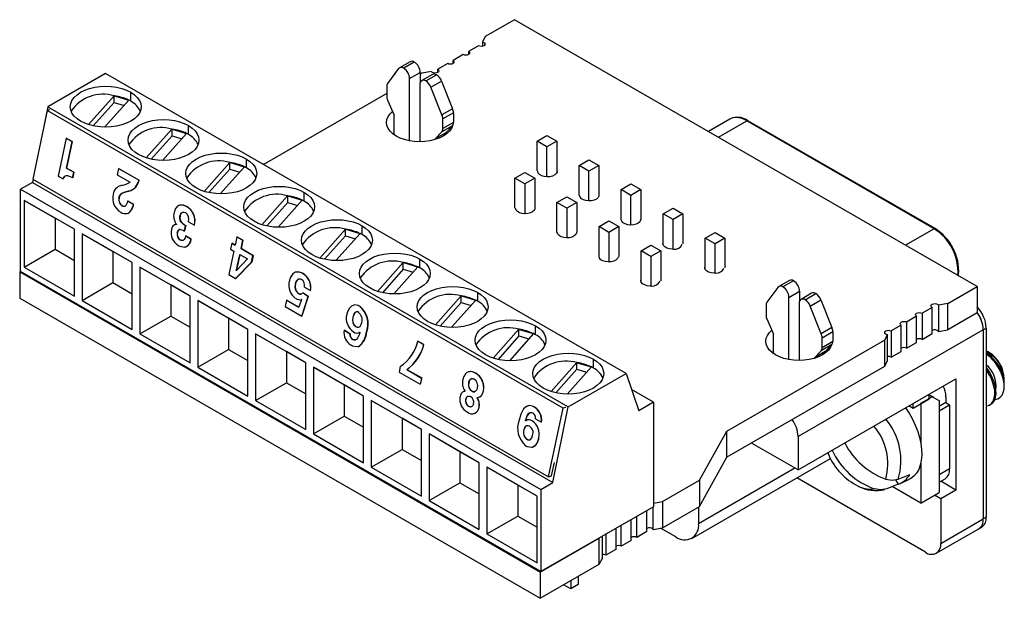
# Model space of a CAD drawing. Header units: millimetres. Extents: x 0 to 279, y 0 to 216.
# Tile 7 of 11: x 163 to 209, y 145 to 172. Entities that reach past the tile are written whole.
import ezdxf

# ---------------------------------------------------------------- set-up
doc = ezdxf.new("R2010")
doc.units = ezdxf.units.MM

msp = doc.modelspace()

# ---------------------------------------------------------------- linework, layer by layer
for p, q in [((186.025, 171.583), (184.656, 170.793)), ((207.577, 159.141), (186.025, 171.583)), ((184.656, 170.793), (184.521, 170.538)), ((184.343, 170.367), (183.876, 170.098)), ((184.521, 170.538), (184.521, 170.342)), ((183.625, 169.953), (183.158, 169.683)), ((183.876, 170.098), (183.876, 169.953)), ((180.618, 169.301), (180.105, 168.609)), ((181.156, 169.625), (180.661, 169.339)), ((181.35, 169.609), (180.855, 169.323)), ((182.906, 169.538), (182.44, 169.268)), ((182.44, 169.123), (182.44, 169.268)), ((183.158, 169.538), (183.158, 169.683)), ((166.972, 169.079), (164.278, 167.524)), ((191.219, 155.082), (166.972, 169.079)), ((181.132, 168.836), (181.627, 169.122)), ((181.132, 165.936), (181.132, 168.836)), ((181.627, 169.122), (181.627, 168.653)), ((181.703, 169.088), (181.627, 169.044)), ((182.191, 169.028), (181.696, 168.742)), ((182.144, 169.166), (181.703, 169.088)), ((181.89, 168.725), (182.385, 169.011)), ((180.064, 168.464), (180.064, 168.016)), ((181.613, 168.559), (181.613, 165.894)), ((182.127, 168.43), (182.622, 168.716)), ((182.64, 167.145), (182.127, 168.43)), ((182.622, 168.716), (183.135, 167.431)), ((166.171, 166.691), (167.368, 168.035)), ((167.379, 168.033), (167.369, 168.036)), ((167.369, 167.725), (167.369, 168.036)), ((167.379, 168.033), (168.037, 167.838)), ((168.14, 167.783), (168.14, 168.198)), ((180.064, 168.142), (174.355, 164.846)), ((164.278, 167.524), (164.094, 166.622)), ((164.278, 167.524), (188.525, 153.527)), ((167.369, 167.725), (166.395, 166.631)), ((168.045, 167.834), (166.922, 166.571)), ((167.369, 167.725), (167.827, 167.589)), ((168.047, 167.835), (168.037, 167.838)), ((180.115, 167.799), (180.418, 167.126)), ((183.135, 167.431), (182.64, 167.145)), ((164.247, 167.349), (163.574, 164.148)), ((164.367, 167.381), (164.247, 167.349)), ((188.281, 153.475), (164.247, 167.349)), ((180.418, 166.211), (180.418, 167.126)), ((183.176, 167.24), (182.681, 166.954)), ((183.176, 167.24), (183.176, 166.791)), ((170.834, 166.228), (170.834, 166.643)), ((183.124, 166.633), (182.629, 166.348)), ((182.681, 166.506), (182.681, 166.954)), ((183.176, 166.791), (182.681, 166.506)), ((183.124, 166.633), (182.822, 166.309)), ((196.044, 166.947), (195.049, 166.373)), ((195.518, 166.103), (196.844, 166.868)), ((205.563, 161.835), (196.844, 166.868)), ((205.613, 161.84), (196.894, 166.873)), ((165.134, 166.056), (164.763, 164.287)), ((165.134, 166.056), (165.141, 166.057)), ((165.408, 165.898), (165.134, 166.056)), ((165.141, 166.057), (165.415, 165.899)), ((168.865, 165.135), (170.062, 166.479)), ((170.063, 166.17), (169.089, 165.076)), ((170.739, 166.278), (169.616, 165.016)), ((170.073, 166.478), (170.063, 166.481)), ((170.063, 166.17), (170.063, 166.481)), ((170.063, 166.17), (170.522, 166.033)), ((170.073, 166.478), (170.731, 166.282)), ((170.741, 166.28), (170.731, 166.282)), ((182.327, 166.024), (182.629, 166.348)), ((182.822, 166.309), (182.327, 166.024)), ((182.822, 166.237), (182.822, 166.309)), ((187.068, 165.92), (187.528, 166.185)), ((187.528, 166.185), (187.987, 165.92)), ((165.148, 164.66), (165.408, 165.898)), ((165.415, 165.899), (165.155, 164.662)), ((165.408, 165.898), (165.415, 165.899)), ((182.327, 166.024), (182.327, 165.998)), ((187.068, 164.532), (187.068, 165.92)), ((187.528, 165.654), (187.068, 165.92)), ((187.987, 165.92), (187.528, 165.654)), ((187.528, 164.254), (187.528, 165.654)), ((187.987, 165.92), (187.987, 164.447)), ((171.559, 163.58), (172.756, 164.924)), ((173.434, 164.723), (172.31, 163.461)), ((172.767, 164.923), (172.757, 164.925)), ((172.757, 164.614), (172.757, 164.925)), ((172.767, 164.923), (173.425, 164.727)), ((173.435, 164.724), (173.425, 164.727)), ((173.528, 164.673), (173.528, 165.087)), ((174.355, 164.846), (174.317, 164.839)), ((189.027, 164.789), (189.487, 165.054)), ((189.027, 163.401), (189.027, 164.789)), ((189.487, 164.524), (189.027, 164.789)), ((189.487, 165.054), (189.946, 164.789)), ((189.946, 164.789), (189.487, 164.524)), ((189.946, 164.789), (189.946, 163.379)), ((164.763, 164.287), (164.987, 164.157)), ((165.155, 164.662), (165.148, 164.66)), ((165.484, 164.466), (165.148, 164.66)), ((165.155, 164.662), (165.49, 164.468)), ((165.392, 164.24), (165.431, 164.217)), ((165.431, 164.217), (165.484, 164.466)), ((165.431, 164.217), (165.438, 164.219)), ((165.49, 164.468), (165.438, 164.219)), ((165.484, 164.466), (165.49, 164.468)), ((167.568, 164.649), (167.506, 164.352)), ((167.506, 164.352), (168.108, 164.004)), ((167.568, 164.649), (167.575, 164.65)), ((168.521, 164.099), (167.568, 164.649)), ((167.575, 164.65), (168.528, 164.101)), ((172.757, 164.614), (171.783, 163.521)), ((172.757, 164.614), (173.216, 164.478)), ((186.039, 164.195), (186.499, 164.46)), ((186.499, 164.46), (186.959, 164.195)), ((189.487, 163.131), (189.487, 164.524)), ((163.557, 163.997), (163.003, 163.677)), ((163.587, 164.141), (163.557, 163.997)), ((163.557, 163.997), (187.804, 149.999)), ((163.574, 164.148), (187.609, 150.274)), ((164.987, 164.157), (164.994, 164.159)), ((167.693, 163.847), (167.686, 163.845)), ((168.521, 164.099), (168.528, 164.101)), ((186.499, 163.93), (186.039, 164.195)), ((186.039, 162.807), (186.039, 164.195)), ((186.959, 164.195), (186.499, 163.93)), ((186.499, 163.93), (186.499, 162.533)), ((186.959, 164.195), (186.959, 162.745)), ((190.986, 163.658), (191.445, 163.924)), ((191.445, 163.924), (191.905, 163.658)), ((163.003, 159.848), (163.003, 163.677)), ((163.003, 163.677), (187.25, 149.68)), ((168.048, 163.595), (168.055, 163.597)), ((174.253, 162.025), (175.45, 163.369)), ((175.461, 163.367), (175.451, 163.37)), ((175.451, 163.059), (175.451, 163.37)), ((175.461, 163.367), (176.119, 163.172)), ((176.222, 163.117), (176.222, 163.532)), ((187.998, 163.064), (188.458, 163.33)), ((188.458, 163.33), (188.917, 163.064)), ((191.445, 163.393), (190.986, 163.658)), ((190.986, 162.27), (190.986, 163.658)), ((191.905, 163.658), (191.445, 163.393)), ((191.445, 162.005), (191.445, 163.393)), ((191.905, 163.658), (191.905, 162.27)), ((165.517, 161.81), (163.183, 163.158)), ((163.183, 163.158), (163.183, 160.047)), ((163.183, 163.158), (164.619, 162.329)), ((167.589, 163.274), (167.596, 163.276)), ((167.734, 162.912), (167.727, 162.911)), ((167.996, 163.129), (168.003, 163.13)), ((168.266, 162.973), (167.996, 163.129)), ((168.003, 163.13), (168.273, 162.975)), ((168.266, 162.973), (168.273, 162.975)), ((170.441, 162.934), (170.434, 162.932)), ((170.74, 162.872), (170.747, 162.873)), ((175.451, 163.059), (174.477, 161.965)), ((176.128, 163.168), (175.004, 161.906)), ((175.451, 163.059), (175.91, 162.923)), ((176.129, 163.169), (176.119, 163.172)), ((188.458, 162.799), (187.998, 163.064)), ((187.998, 161.676), (187.998, 163.064)), ((188.917, 163.064), (188.458, 162.799)), ((188.917, 163.064), (188.917, 161.676)), ((167.998, 162.55), (168.005, 162.552)), ((170.436, 162.418), (170.429, 162.416)), ((188.458, 162.799), (188.458, 161.41)), ((192.944, 162.528), (193.404, 162.793)), ((193.404, 162.262), (192.944, 162.528)), ((192.944, 161.095), (192.944, 162.528)), ((193.404, 162.793), (193.864, 162.528)), ((193.864, 162.528), (193.404, 162.262)), ((193.864, 162.528), (193.864, 161.139)), ((165.517, 161.81), (164.619, 162.329)), ((164.619, 162.329), (164.619, 160.877)), ((170.273, 162.045), (170.271, 162.04)), ((170.643, 161.73), (170.696, 161.982)), ((170.702, 161.983), (170.65, 161.732)), ((170.696, 161.982), (170.702, 161.983)), ((170.834, 162.163), (170.832, 162.161)), ((170.832, 162.161), (171.104, 162.004)), ((171.104, 162.004), (171.111, 162.006)), ((178.916, 161.562), (178.916, 161.977)), ((189.957, 161.934), (190.416, 162.199)), ((190.416, 161.668), (189.957, 161.934)), ((189.957, 160.526), (189.957, 161.934)), ((190.416, 162.199), (190.876, 161.934)), ((190.876, 161.934), (190.416, 161.668)), ((190.876, 161.934), (190.876, 160.545)), ((193.404, 160.874), (193.404, 162.262)), ((165.517, 158.699), (165.517, 161.81)), ((168.211, 160.255), (165.877, 161.603)), ((165.877, 161.603), (165.877, 158.492)), ((165.877, 161.603), (167.313, 160.774)), ((170.31, 161.651), (170.317, 161.653)), ((170.599, 161.755), (170.643, 161.73)), ((170.643, 161.73), (170.65, 161.732)), ((170.693, 161.501), (170.7, 161.502)), ((170.949, 161.353), (170.693, 161.501)), ((170.7, 161.502), (170.956, 161.355)), ((173.088, 161.464), (173.004, 161.067)), ((173.088, 161.464), (173.094, 161.466)), ((173.361, 161.306), (173.088, 161.464)), ((173.094, 161.466), (173.368, 161.308)), ((176.947, 160.47), (178.144, 161.814)), ((178.145, 161.504), (177.171, 160.41)), ((178.822, 161.612), (177.698, 160.35)), ((178.155, 161.812), (178.145, 161.815)), ((178.145, 161.504), (178.145, 161.815)), ((178.145, 161.504), (178.604, 161.368)), ((178.155, 161.812), (178.813, 161.617)), ((178.823, 161.614), (178.813, 161.617)), ((190.416, 161.668), (190.416, 160.28)), ((194.903, 161.397), (195.363, 161.662)), ((195.363, 161.662), (195.822, 161.397)), ((205.563, 161.835), (204.237, 161.069)), ((170.44, 161.32), (170.447, 161.322)), ((170.949, 161.353), (170.956, 161.355)), ((172.847, 161.157), (172.789, 160.883)), ((172.847, 161.157), (172.854, 161.159)), ((173.004, 161.067), (172.847, 161.157)), ((172.854, 161.159), (173.005, 161.072)), ((173.278, 160.909), (173.361, 161.306)), ((173.368, 161.308), (173.285, 160.91)), ((173.361, 161.306), (173.368, 161.308)), ((191.915, 160.803), (192.375, 161.068)), ((192.375, 161.068), (192.835, 160.803)), ((195.363, 161.131), (194.903, 161.397)), ((194.903, 159.941), (194.903, 161.397)), ((195.822, 161.397), (195.363, 161.131)), ((195.363, 159.743), (195.363, 161.131)), ((195.822, 161.397), (195.822, 160.009)), ((163.183, 160.047), (164.619, 160.877)), ((164.619, 160.877), (165.517, 160.359)), ((168.211, 160.255), (167.313, 160.774)), ((167.313, 160.774), (167.313, 159.322)), ((170.684, 160.982), (170.69, 160.983)), ((172.946, 160.792), (172.716, 159.696)), ((172.789, 160.883), (172.946, 160.792)), ((173.22, 160.634), (173.572, 160.431)), ((173.278, 160.909), (173.285, 160.91)), ((173.834, 160.587), (173.278, 160.909)), ((173.285, 160.91), (173.841, 160.589)), ((173.77, 160.284), (173.834, 160.587)), ((173.841, 160.589), (173.777, 160.285)), ((173.834, 160.587), (173.841, 160.589)), ((192.375, 160.538), (191.915, 160.803)), ((191.915, 159.357), (191.915, 160.803)), ((192.835, 160.803), (192.375, 160.538)), ((192.835, 160.803), (192.835, 159.415)), ((168.211, 157.144), (168.211, 160.255)), ((173.027, 159.516), (173.77, 160.284)), ((173.777, 160.285), (173.034, 159.518)), ((173.572, 160.431), (173.061, 159.885)), ((173.77, 160.284), (173.777, 160.285)), ((179.642, 158.914), (180.838, 160.258)), ((180.849, 160.257), (180.839, 160.26)), ((180.839, 159.949), (180.839, 160.26)), ((180.849, 160.257), (181.507, 160.061)), ((181.61, 160.007), (181.61, 160.422)), ((192.375, 160.538), (192.375, 159.149)), ((163.003, 159.848), (162.967, 159.827)), ((162.967, 159.827), (187.214, 145.83)), ((162.967, 159.827), (162.967, 158.603)), ((187.25, 145.851), (163.003, 159.848)), ((163.183, 160.047), (165.517, 158.699)), ((170.906, 158.7), (168.571, 160.048)), ((168.571, 160.048), (168.571, 156.937)), ((168.571, 160.048), (170.008, 159.218)), ((172.716, 159.696), (173.027, 159.516)), ((173.063, 159.89), (173.057, 159.888)), ((173.061, 159.885), (173.057, 159.888)), ((173.063, 159.89), (173.064, 159.889)), ((175.832, 159.814), (175.825, 159.812)), ((176.163, 159.741), (176.17, 159.743)), ((180.839, 159.949), (179.865, 158.855)), ((181.516, 160.057), (180.392, 158.795)), ((180.839, 159.949), (181.298, 159.812)), ((181.517, 160.059), (181.507, 160.061)), ((206.698, 159.649), (206.706, 159.696)), ((206.706, 159.699), (206.706, 159.696)), ((165.877, 158.492), (167.313, 159.322)), ((167.313, 159.322), (168.211, 158.803)), ((170.906, 158.7), (170.008, 159.218)), ((170.008, 159.218), (170.008, 157.766)), ((173.027, 159.516), (173.034, 159.518)), ((175.808, 159.26), (175.815, 159.262)), ((198.826, 159.424), (198.331, 159.138)), ((199.021, 159.408), (198.526, 159.122)), ((175.947, 158.821), (175.954, 158.822)), ((176.161, 158.841), (176.168, 158.843)), ((176.406, 158.682), (176.161, 158.841)), ((176.168, 158.843), (176.413, 158.684)), ((176.234, 159.116), (176.512, 158.955)), ((176.512, 158.955), (176.519, 158.956)), ((184.304, 158.452), (184.304, 158.866)), ((198.289, 159.1), (197.775, 158.408)), ((198.803, 158.635), (199.298, 158.921)), ((199.298, 158.921), (199.298, 158.452)), ((199.861, 158.827), (199.366, 158.541)), ((199.56, 158.524), (200.055, 158.81)), ((206.208, 158.351), (207.577, 159.141)), ((207.577, 159.141), (207.577, 157.916)), ((162.967, 158.603), (187.214, 144.605)), ((165.877, 158.492), (168.211, 157.144)), ((170.906, 155.589), (170.906, 158.7)), ((173.6, 157.145), (171.265, 158.493)), ((171.265, 158.493), (171.265, 155.382)), ((171.265, 158.493), (172.702, 157.663)), ((175.402, 158.506), (175.34, 158.209)), ((175.409, 158.508), (175.402, 158.506)), ((175.966, 158.18), (175.402, 158.506)), ((175.409, 158.508), (175.968, 158.185)), ((176.096, 158.532), (175.966, 158.18)), ((176.08, 158.528), (176.087, 158.529)), ((176.105, 157.767), (176.406, 158.682)), ((176.413, 158.684), (176.111, 157.769)), ((176.406, 158.682), (176.413, 158.684)), ((178.523, 158.275), (178.516, 158.273)), ((182.336, 157.359), (183.532, 158.703)), ((183.533, 158.393), (182.56, 157.3)), ((184.21, 158.502), (183.086, 157.24)), ((183.543, 158.701), (183.533, 158.704)), ((183.533, 158.393), (183.533, 158.704)), ((183.533, 158.393), (183.992, 158.257)), ((183.543, 158.701), (184.201, 158.506)), ((184.211, 158.503), (184.201, 158.506)), ((197.735, 158.263), (197.735, 157.815)), ((198.803, 155.735), (198.803, 158.635)), ((199.283, 158.358), (199.283, 155.693)), ((199.797, 158.229), (200.292, 158.515)), ((200.292, 158.515), (200.806, 157.23)), ((206.208, 158.351), (205.768, 158.273)), ((205.768, 158.273), (205.768, 157.048)), ((206.208, 157.126), (206.208, 158.351)), ((175.34, 158.209), (176.105, 157.767)), ((178.799, 158.219), (178.806, 158.221)), ((200.311, 156.944), (199.797, 158.229)), ((205.472, 158.17), (205.005, 157.901)), ((205.005, 157.901), (205.005, 156.676)), ((205.472, 156.945), (205.472, 158.17)), ((207.577, 157.916), (206.208, 157.126)), ((168.571, 156.937), (170.008, 157.766)), ((170.008, 157.766), (170.906, 157.248)), ((173.6, 157.145), (172.702, 157.663)), ((172.702, 157.663), (172.702, 156.211)), ((176.105, 157.767), (176.111, 157.769)), ((178.481, 157.702), (178.487, 157.704)), ((197.786, 157.598), (198.088, 156.925)), ((204.035, 157.341), (203.568, 157.071)), ((204.035, 156.116), (204.035, 157.341)), ((204.753, 157.756), (204.286, 157.486)), ((204.286, 157.486), (204.286, 156.261)), ((204.753, 156.531), (204.753, 157.756)), ((168.571, 156.937), (170.906, 155.589)), ((173.6, 154.034), (173.6, 157.145)), ((176.294, 155.589), (173.959, 156.937)), ((173.959, 156.937), (173.959, 153.826)), ((173.959, 156.937), (175.396, 156.108)), ((178.078, 157.101), (178.085, 157.103)), ((178.349, 156.935), (178.078, 157.101)), ((178.085, 157.103), (178.356, 156.937)), ((178.349, 156.935), (178.356, 156.937)), ((178.631, 157.277), (178.624, 157.275)), ((178.816, 157.017), (178.819, 157.01)), ((179.125, 157.034), (179.131, 157.036)), ((185.03, 155.804), (186.226, 157.148)), ((186.904, 156.947), (185.78, 155.685)), ((186.237, 157.146), (186.227, 157.149)), ((186.227, 156.838), (186.227, 157.149)), ((186.237, 157.146), (186.895, 156.951)), ((186.905, 156.948), (186.895, 156.951)), ((186.998, 156.896), (186.998, 157.311)), ((198.088, 156.01), (198.088, 156.925)), ((207.854, 157.124), (199.227, 152.144)), ((200.806, 157.23), (200.311, 156.944)), ((200.351, 156.753), (200.846, 157.039)), ((200.846, 157.039), (200.846, 156.59)), ((203.39, 156.9), (203.255, 156.646)), ((203.39, 155.676), (203.39, 156.9)), ((203.568, 157.071), (203.568, 155.847)), ((205.005, 156.676), (205.472, 156.945)), ((205.768, 157.048), (206.208, 157.126)), ((207.854, 157.124), (207.995, 157.206)), ((207.854, 157.124), (207.854, 148.306)), ((207.995, 157.206), (207.995, 148.387)), ((178.482, 156.678), (178.489, 156.679)), ((181.519, 156.597), (181.526, 156.598)), ((181.793, 156.439), (181.519, 156.597)), ((181.526, 156.598), (181.8, 156.441)), ((181.793, 156.439), (181.8, 156.441)), ((186.227, 156.838), (185.254, 155.744)), ((186.227, 156.838), (186.686, 156.702)), ((195.908, 152.404), (203.255, 156.646)), ((200.795, 156.432), (200.3, 156.147)), ((200.351, 156.305), (200.351, 156.753)), ((200.351, 156.305), (200.846, 156.59)), ((200.795, 156.432), (200.493, 156.108)), ((203.255, 156.646), (203.255, 155.421)), ((204.286, 156.261), (204.753, 156.531)), ((171.265, 155.382), (172.702, 156.211)), ((172.702, 156.211), (173.6, 155.693)), ((176.294, 155.589), (175.396, 156.108)), ((175.396, 156.108), (175.396, 154.656)), ((178.743, 156.349), (178.749, 156.351)), ((199.998, 155.823), (200.3, 156.147)), ((200.493, 156.108), (199.998, 155.823)), ((200.493, 156.036), (200.493, 156.108)), ((203.568, 155.847), (204.035, 156.116)), ((208.13, 156.067), (208.051, 156.112)), ((176.294, 152.478), (176.294, 155.589)), ((187.724, 154.249), (188.92, 155.593)), ((188.931, 155.591), (188.921, 155.594)), ((188.921, 155.283), (188.921, 155.594)), ((188.931, 155.591), (189.589, 155.396)), ((189.692, 155.341), (189.692, 155.756)), ((199.998, 155.823), (199.998, 155.797)), ((203.255, 155.421), (203.39, 155.676)), ((171.265, 155.382), (173.6, 154.034)), ((178.988, 154.034), (176.653, 155.382)), ((176.653, 155.382), (176.653, 152.271)), ((176.653, 155.382), (178.09, 154.552)), ((180.693, 155.409), (180.638, 155.15)), ((180.638, 155.15), (181.619, 154.584)), ((180.999, 155.275), (181.006, 155.277)), ((180.999, 155.275), (181.688, 154.877)), ((181.006, 155.277), (181.695, 154.879)), ((183.889, 155.168), (183.882, 155.166)), ((184.204, 155.099), (184.21, 155.101)), ((188.921, 155.283), (187.948, 154.189)), ((189.598, 155.391), (188.474, 154.129)), ((188.525, 153.527), (191.219, 155.082)), ((188.921, 155.283), (189.38, 155.147)), ((189.599, 155.393), (189.589, 155.396)), ((191.219, 155.082), (191.807, 153.348)), ((203.255, 155.421), (195.908, 151.179)), ((173.959, 153.826), (175.396, 154.656)), ((175.396, 154.656), (176.294, 154.138)), ((181.688, 154.877), (181.619, 154.584)), ((181.626, 154.585), (181.619, 154.584)), ((181.695, 154.879), (181.626, 154.585)), ((181.688, 154.877), (181.695, 154.879)), ((183.89, 154.659), (183.883, 154.658)), ((199.227, 150.593), (206.581, 154.838)), ((206.581, 154.838), (206.581, 149.653)), ((208.836, 154.778), (208.836, 154.842)), ((208.836, 154.502), (208.836, 154.668)), ((178.988, 154.034), (178.09, 154.552)), ((178.09, 154.552), (178.09, 153.101)), ((183.686, 154.256), (183.725, 154.263)), ((184.038, 154.26), (184.031, 154.258)), ((184.568, 154.285), (184.575, 154.286)), ((192.494, 153.744), (191.473, 154.334)), ((173.959, 153.826), (176.294, 152.478)), ((178.988, 150.923), (178.988, 154.034)), ((181.682, 152.479), (179.347, 153.827)), ((179.347, 153.827), (179.347, 150.716)), ((179.347, 153.827), (180.784, 152.997)), ((183.749, 153.893), (183.743, 153.891)), ((192.494, 153.744), (191.807, 153.348)), ((192.494, 153.744), (192.494, 148.878)), ((205.336, 153.883), (204.594, 153.454)), ((204.594, 153.454), (204.594, 153.691)), ((204.947, 153.699), (205.478, 154.005)), ((204.947, 153.699), (204.947, 151.835)), ((205.336, 153.883), (205.336, 154.12)), ((205.336, 154.087), (205.478, 154.005)), ((205.478, 154.005), (205.796, 153.822)), ((205.796, 153.822), (205.796, 149.535)), ((206.114, 153.728), (205.796, 153.544)), ((206.114, 154.005), (206.114, 153.728)), ((206.114, 153.728), (206.287, 153.628)), ((183.866, 153.57), (183.873, 153.571)), ((184.134, 153.219), (184.14, 153.221)), ((184.365, 153.514), (184.372, 153.516)), ((186.651, 153.579), (186.645, 153.577)), ((186.938, 153.526), (186.931, 153.525)), ((187.609, 150.274), (188.281, 153.475)), ((187.804, 149.999), (188.525, 153.527)), ((188.402, 153.506), (188.281, 153.475)), ((204.594, 153.454), (204.389, 153.573)), ((205.796, 153.344), (206.287, 153.628)), ((206.287, 153.628), (206.287, 150.639)), ((208.154, 153.622), (208.21, 153.654)), ((176.653, 152.271), (178.09, 153.101)), ((178.09, 153.101), (178.988, 152.582)), ((181.682, 152.479), (180.784, 152.997)), ((180.784, 152.997), (180.784, 151.545)), ((186.532, 152.889), (186.539, 152.891)), ((186.535, 152.882), (186.532, 152.889)), ((186.539, 152.891), (186.542, 152.883)), ((186.621, 152.927), (186.615, 152.925)), ((186.837, 152.874), (186.844, 152.875)), ((186.999, 152.978), (186.998, 152.975)), ((186.998, 152.975), (187.27, 152.818)), ((187.27, 152.818), (187.277, 152.82)), ((181.682, 149.368), (181.682, 152.479)), ((186.451, 152.46), (186.458, 152.462)), ((194.638, 150.116), (195.908, 152.404)), ((195.908, 151.179), (195.908, 152.404)), ((176.653, 152.271), (178.988, 150.923)), ((184.376, 150.924), (182.041, 152.272)), ((182.041, 152.272), (182.041, 149.161)), ((183.478, 151.442), (182.041, 152.272)), ((186.598, 152.016), (186.605, 152.018)), ((187.147, 152.083), (187.154, 152.085)), ((199.227, 150.593), (197.059, 151.844)), ((199.227, 152.144), (199.227, 150.593)), ((179.347, 150.716), (180.784, 151.545)), ((180.784, 151.545), (181.682, 151.027)), ((184.376, 150.924), (183.478, 151.442)), ((183.478, 151.442), (183.478, 149.99)), ((186.848, 151.657), (186.855, 151.659)), ((184.376, 147.813), (184.376, 150.924)), ((187.745, 150.309), (187.876, 150.931)), ((194.281, 147.397), (200.734, 151.122)), ((194.638, 148.891), (195.908, 151.179)), ((179.347, 150.716), (181.682, 149.368)), ((187.07, 149.368), (184.735, 150.716)), ((184.735, 150.716), (184.735, 147.605)), ((186.172, 149.887), (184.735, 150.716)), ((199.083, 150.676), (194.592, 148.084)), ((204.947, 150.909), (204.947, 149.045)), ((206.287, 150.639), (205.796, 150.355)), ((187.25, 149.68), (187.804, 149.999)), ((187.609, 150.274), (187.745, 150.309)), ((192.916, 149.122), (194.638, 150.116)), ((194.638, 150.116), (194.638, 148.891)), ((205.167, 146.754), (199.167, 150.218)), ((203.761, 150.137), (203.895, 149.934)), ((203.894, 150.162), (204.431, 150.385)), ((203.985, 149.966), (204.362, 150.124)), ((205.796, 150.017), (206.08, 150.181)), ((206.581, 149.653), (205.873, 150.062)), ((182.041, 149.161), (183.478, 149.99)), ((183.478, 149.99), (184.376, 149.472)), ((187.07, 149.368), (186.172, 149.887)), ((186.172, 149.887), (186.172, 148.435)), ((187.25, 149.68), (187.25, 145.851)), ((201.924, 149.891), (201.909, 149.899)), ((203.895, 149.934), (203.358, 149.712)), ((204.947, 149.045), (203.611, 149.817)), ((204.947, 149.045), (205.796, 149.535)), ((206.581, 149.653), (205.874, 149.245)), ((182.041, 149.161), (184.376, 147.813)), ((187.07, 146.257), (187.07, 149.368)), ((192.494, 149.047), (192.916, 149.122)), ((192.916, 149.122), (192.916, 147.897)), ((205.874, 149.245), (205.584, 149.412)), ((205.874, 149.245), (205.874, 147.163)), ((192.494, 148.878), (187.25, 145.851)), ((192.179, 147.717), (192.179, 148.696)), ((192.475, 147.819), (192.475, 148.867)), ((192.916, 147.897), (194.638, 148.891)), ((194.592, 148.865), (194.592, 148.084)), ((184.735, 147.605), (186.172, 148.435)), ((186.172, 148.435), (187.07, 147.916)), ((191.461, 147.302), (191.461, 148.282)), ((191.712, 147.447), (191.712, 148.427)), ((205.874, 147.163), (207.854, 148.306)), ((207.995, 148.387), (207.854, 148.306)), ((190.742, 147.867), (190.742, 146.887)), ((190.994, 147.032), (190.994, 148.012)), ((192.179, 147.717), (191.712, 147.447)), ((192.475, 147.819), (192.916, 147.897)), ((193.531, 147.471), (192.822, 147.88)), ((205.667, 146.705), (207.646, 147.848)), ((207.646, 147.848), (207.788, 147.93)), ((184.735, 147.605), (187.07, 146.257)), ((187.214, 145.83), (189.963, 147.417)), ((189.963, 146.192), (189.963, 147.417)), ((190.098, 147.495), (190.098, 146.447)), ((190.275, 147.598), (190.275, 146.618)), ((191.461, 147.302), (190.994, 147.032)), ((190.742, 146.887), (190.275, 146.618)), ((189.963, 146.192), (190.098, 146.447)), ((187.214, 144.605), (189.963, 146.192)), ((187.214, 145.83), (187.214, 144.605)), ((188.635, 145.426), (188.635, 145.045)), ((188.989, 145.63), (188.989, 145.249)), ((188.635, 145.045), (188.305, 145.235)), ((188.989, 145.249), (188.635, 145.045))]:
    msp.add_line(p, q)
at = {"flags": 128}
for points in [[(184.521, 170.538), (184.584, 170.519), (184.628, 170.486), (184.647, 170.447), (184.637, 170.406), (184.6, 170.371), (184.542, 170.346), (184.473, 170.337), (184.403, 170.345), (184.343, 170.367)], [(183.876, 170.098), (183.915, 170.065), (183.929, 170.025), (183.915, 169.986), (183.876, 169.953), (183.819, 169.93), (183.751, 169.923), (183.682, 169.93), (183.625, 169.953)], [(182.44, 169.268), (182.478, 169.235), (182.492, 169.196), (182.478, 169.157), (182.44, 169.123), (182.382, 169.101), (182.314, 169.093), (182.246, 169.101), (182.188, 169.123)], [(183.158, 169.683), (183.197, 169.65), (183.21, 169.611), (183.197, 169.571), (183.158, 169.538), (183.1, 169.516), (183.032, 169.508), (182.964, 169.516), (182.906, 169.538)], [(165.805, 166.85), (165.637, 166.964), (165.501, 167.091), (165.402, 167.23), (165.342, 167.375), (165.321, 167.524), (165.342, 167.673), (165.402, 167.819), (165.501, 167.957), (165.637, 168.084), (165.805, 168.198), (166.002, 168.295), (166.223, 168.373), (166.462, 168.43), (166.714, 168.465), (166.972, 168.477), (167.23, 168.465), (167.482, 168.43), (167.722, 168.373), (167.943, 168.295), (168.14, 168.198)], [(168.14, 168.198), (168.308, 168.084), (168.443, 167.957), (168.542, 167.819), (168.603, 167.673), (168.623, 167.524), (168.603, 167.375), (168.542, 167.23), (168.443, 167.091), (168.308, 166.964), (168.14, 166.85), (167.943, 166.753), (167.722, 166.675), (167.482, 166.618), (167.23, 166.583), (166.972, 166.571), (166.714, 166.583), (166.462, 166.618), (166.223, 166.675), (166.002, 166.753), (165.805, 166.85)], [(183.13, 166.64), (183.076, 166.512), (182.983, 166.382), (182.856, 166.263), (182.698, 166.156), (182.513, 166.065), (182.305, 165.991), (182.081, 165.938), (181.844, 165.905), (181.602, 165.894), (181.359, 165.905), (181.123, 165.938), (180.898, 165.991), (180.691, 166.065), (180.506, 166.156), (180.348, 166.263), (180.221, 166.382), (180.128, 166.512), (180.071, 166.649), (180.052, 166.789), (180.071, 166.929), (180.128, 167.065), (180.221, 167.195), (180.337, 167.306)], [(196.192, 167.006), (196.173, 167.001), (196.044, 166.947)], [(168.499, 165.295), (168.331, 165.409), (168.195, 165.536), (168.096, 165.674), (168.036, 165.82), (168.015, 165.969), (168.036, 166.118), (168.096, 166.263), (168.195, 166.401), (168.331, 166.529), (168.499, 166.643), (168.696, 166.74), (168.917, 166.818), (169.156, 166.875), (169.408, 166.91), (169.666, 166.922), (169.925, 166.91), (170.176, 166.875), (170.416, 166.818), (170.637, 166.74), (170.834, 166.643)], [(170.834, 166.643), (171.002, 166.529), (171.137, 166.401), (171.236, 166.263), (171.297, 166.118), (171.317, 165.969), (171.297, 165.82), (171.236, 165.674), (171.137, 165.536), (171.002, 165.409), (170.834, 165.295), (170.637, 165.198), (170.416, 165.12), (170.176, 165.062), (169.925, 165.027), (169.666, 165.016), (169.408, 165.027), (169.156, 165.062), (168.917, 165.12), (168.696, 165.198), (168.499, 165.295)], [(171.193, 163.74), (171.025, 163.853), (170.889, 163.981), (170.79, 164.119), (170.73, 164.264), (170.709, 164.414), (170.73, 164.563), (170.79, 164.708), (170.889, 164.846), (171.025, 164.974), (171.193, 165.087), (171.39, 165.185), (171.611, 165.263), (171.85, 165.32), (172.102, 165.355), (172.36, 165.367), (172.619, 165.355), (172.871, 165.32), (173.11, 165.263), (173.331, 165.185), (173.528, 165.087)], [(173.528, 165.087), (173.696, 164.974), (173.831, 164.846), (173.931, 164.708), (173.991, 164.563), (174.011, 164.414), (173.991, 164.264), (173.931, 164.119), (173.831, 163.981), (173.696, 163.853), (173.528, 163.74), (173.331, 163.642), (173.11, 163.564), (172.871, 163.507), (172.619, 163.472), (172.36, 163.46), (172.102, 163.472), (171.85, 163.507), (171.611, 163.564), (171.39, 163.642), (171.193, 163.74)], [(164.987, 164.157), (164.992, 164.175), (165.02, 164.233), (165.075, 164.286), (165.151, 164.315), (165.189, 164.314), (165.227, 164.307), (165.392, 164.24)], [(187.987, 164.578), (187.994, 164.561), (187.999, 164.484), (187.964, 164.409), (187.893, 164.343), (187.791, 164.293), (187.668, 164.262), (187.535, 164.253), (187.403, 164.268), (187.285, 164.304), (187.19, 164.359), (187.127, 164.427), (187.102, 164.503), (187.102, 164.513)], [(167.728, 163.855), (167.715, 163.852), (167.694, 163.847)], [(173.887, 162.184), (173.719, 162.298), (173.583, 162.426), (173.484, 162.564), (173.424, 162.709), (173.403, 162.858), (173.424, 163.007), (173.484, 163.153), (173.583, 163.291), (173.719, 163.418), (173.887, 163.532), (174.084, 163.629), (174.305, 163.707), (174.544, 163.765), (174.796, 163.8), (175.054, 163.811), (175.313, 163.8), (175.565, 163.765), (175.804, 163.707), (176.025, 163.629), (176.222, 163.532)], [(167.589, 163.274), (167.593, 163.292), (167.616, 163.359), (167.64, 163.402), (167.671, 163.438), (167.706, 163.467), (167.744, 163.488), (167.783, 163.507), (167.823, 163.524), (167.863, 163.539), (167.904, 163.553), (167.976, 163.575), (168.048, 163.595)], [(168.055, 163.597), (168.041, 163.593), (167.987, 163.578), (167.932, 163.561), (167.878, 163.543), (167.825, 163.523), (167.798, 163.512), (167.747, 163.488), (167.721, 163.474), (167.679, 163.441), (167.66, 163.421), (167.634, 163.382), (167.596, 163.276)], [(176.222, 163.532), (176.39, 163.418), (176.525, 163.291), (176.625, 163.153), (176.685, 163.007), (176.705, 162.858), (176.685, 162.709), (176.625, 162.564), (176.525, 162.426), (176.39, 162.298), (176.222, 162.184), (176.025, 162.087), (175.804, 162.009), (175.565, 161.952), (175.313, 161.917), (175.054, 161.905), (174.796, 161.917), (174.544, 161.952), (174.305, 162.009), (174.084, 162.087), (173.887, 162.184)], [(189.946, 163.402), (189.944, 163.361), (189.909, 163.286), (189.838, 163.221), (189.736, 163.17), (189.613, 163.139), (189.48, 163.131), (189.348, 163.145), (189.229, 163.181), (189.134, 163.236), (189.072, 163.305), (189.047, 163.381), (189.047, 163.39)], [(167.676, 162.607), (167.69, 162.598), (167.748, 162.568), (167.777, 162.559), (167.836, 162.547), (167.865, 162.544), (167.98, 162.547), (168.065, 162.581), (168.15, 162.677), (168.247, 162.905), (168.266, 162.973)], [(167.996, 163.129), (167.992, 163.111), (167.974, 163.041), (167.948, 162.977), (167.912, 162.916), (167.879, 162.889), (167.839, 162.88), (167.764, 162.894), (167.727, 162.911)], [(170.74, 162.872), (170.726, 162.879), (170.668, 162.907), (170.61, 162.927), (170.551, 162.938), (170.522, 162.941), (170.465, 162.938), (170.437, 162.933), (170.383, 162.914), (170.333, 162.885), (170.309, 162.866), (170.266, 162.823), (170.247, 162.798), (170.214, 162.741), (170.199, 162.711), (170.175, 162.645), (170.156, 162.574)], [(186.959, 162.84), (186.963, 162.763), (186.929, 162.688), (186.857, 162.623), (186.756, 162.572), (186.633, 162.541), (186.499, 162.533), (186.367, 162.547), (186.249, 162.583), (186.154, 162.638), (186.091, 162.707), (186.066, 162.783), (186.066, 162.792)], [(170.696, 161.982), (170.681, 161.989), (170.625, 162.023), (170.571, 162.064), (170.518, 162.111), (170.463, 162.178), (170.436, 162.238), (170.424, 162.304), (170.429, 162.416)], [(170.429, 162.416), (170.434, 162.433), (170.456, 162.501), (170.471, 162.531), (170.51, 162.581), (170.567, 162.61), (170.599, 162.615), (170.631, 162.612), (170.696, 162.587)], [(170.246, 162.036), (170.265, 162.042), (170.278, 162.042)], [(176.581, 160.629), (176.413, 160.743), (176.277, 160.87), (176.178, 161.008), (176.118, 161.154), (176.098, 161.303), (176.118, 161.452), (176.178, 161.598), (176.277, 161.736), (176.413, 161.863), (176.581, 161.977), (176.778, 162.074), (176.999, 162.152), (177.238, 162.209), (177.49, 162.244), (177.749, 162.256), (178.007, 162.244), (178.259, 162.209), (178.498, 162.152), (178.719, 162.074), (178.916, 161.977)], [(178.916, 161.977), (179.084, 161.863), (179.22, 161.736), (179.319, 161.598), (179.379, 161.452), (179.4, 161.303), (179.379, 161.154), (179.319, 161.008), (179.22, 160.87), (179.084, 160.743), (178.916, 160.629), (178.719, 160.532), (178.498, 160.454), (178.259, 160.397), (178.007, 160.362), (177.749, 160.35), (177.49, 160.362), (177.238, 160.397), (176.999, 160.454), (176.778, 160.532), (176.581, 160.629)], [(191.891, 162.262), (191.888, 162.239), (191.854, 162.164), (191.782, 162.098), (191.681, 162.048), (191.558, 162.017), (191.424, 162.008), (191.292, 162.023), (191.174, 162.059), (191.079, 162.114), (191.016, 162.182), (190.991, 162.258), (190.991, 162.268)], [(170.31, 161.651), (170.315, 161.669), (170.339, 161.734), (170.377, 161.786), (170.412, 161.806), (170.451, 161.808), (170.579, 161.767), (170.599, 161.755)], [(170.43, 161.808), (170.403, 161.801), (170.371, 161.775), (170.336, 161.712), (170.317, 161.653)], [(170.693, 161.501), (170.69, 161.482), (170.669, 161.415), (170.628, 161.335), (170.595, 161.305), (170.555, 161.292), (170.482, 161.303), (170.44, 161.32)], [(188.911, 161.67), (188.908, 161.641), (188.873, 161.566), (188.802, 161.5), (188.7, 161.45), (188.577, 161.419), (188.444, 161.41), (188.312, 161.425), (188.193, 161.461), (188.099, 161.516), (188.036, 161.584), (188.011, 161.66), (188.011, 161.67)], [(170.364, 161.054), (170.378, 161.046), (170.435, 161.018), (170.643, 160.975), (170.759, 161.016), (170.853, 161.108), (170.922, 161.251), (170.949, 161.353)], [(193.384, 160.885), (193.369, 160.886), (193.237, 160.9), (193.118, 160.936), (193.024, 160.991), (192.961, 161.059), (192.936, 161.136), (192.944, 161.196)], [(173.227, 160.636), (173.147, 160.262), (173.142, 160.239), (173.105, 160.076), (173.074, 159.938), (173.066, 159.903), (173.064, 159.893), (173.064, 159.891), (173.064, 159.89), (173.063, 159.89)], [(179.275, 159.074), (179.107, 159.188), (178.972, 159.315), (178.872, 159.453), (178.812, 159.599), (178.792, 159.748), (178.812, 159.897), (178.872, 160.042), (178.972, 160.18), (179.107, 160.308), (179.275, 160.422), (179.472, 160.519), (179.693, 160.597), (179.932, 160.654), (180.184, 160.689), (180.443, 160.701), (180.701, 160.689), (180.953, 160.654), (181.192, 160.597), (181.413, 160.519), (181.61, 160.422)], [(190.404, 160.287), (190.388, 160.288), (190.257, 160.302), (190.138, 160.338), (190.043, 160.393), (189.98, 160.461), (189.956, 160.537), (189.957, 160.569)], [(181.61, 160.422), (181.778, 160.308), (181.914, 160.18), (182.013, 160.042), (182.073, 159.897), (182.094, 159.748), (182.073, 159.599), (182.013, 159.453), (181.914, 159.315), (181.778, 159.188), (181.61, 159.074), (181.413, 158.977), (181.192, 158.899), (180.953, 158.841), (180.701, 158.806), (180.443, 158.795), (180.184, 158.806), (179.932, 158.841), (179.693, 158.899), (179.472, 158.977), (179.275, 159.074)], [(190.855, 160.533), (190.852, 160.518), (190.818, 160.443), (190.746, 160.378), (190.645, 160.327), (190.522, 160.296), (190.43, 160.288)], [(195.329, 159.763), (195.313, 159.763), (195.182, 159.777), (195.063, 159.814), (194.968, 159.868), (194.905, 159.937), (194.881, 160.013), (194.896, 160.09), (194.903, 160.104)], [(176.163, 159.741), (176.148, 159.748), (176.091, 159.775), (176.033, 159.796), (175.974, 159.812), (175.916, 159.82), (175.858, 159.818), (175.803, 159.805), (175.776, 159.794), (175.734, 159.766), (175.696, 159.73), (175.661, 159.689), (175.629, 159.645), (175.599, 159.597), (175.574, 159.544), (175.563, 159.517), (175.543, 159.457), (175.529, 159.393)], [(175.808, 159.26), (175.812, 159.278), (175.833, 159.346), (175.858, 159.4), (175.888, 159.442), (175.917, 159.47), (175.977, 159.498), (176.039, 159.494), (176.089, 159.473)], [(192.348, 159.165), (192.333, 159.165), (192.201, 159.179), (192.083, 159.216), (191.988, 159.27), (191.925, 159.339), (191.9, 159.415), (191.915, 159.492), (191.915, 159.493)], [(176.161, 158.841), (176.15, 158.83), (176.102, 158.796), (176.045, 158.786), (175.947, 158.821)], [(181.969, 157.519), (181.801, 157.632), (181.666, 157.76), (181.566, 157.898), (181.506, 158.043), (181.486, 158.192), (181.506, 158.342), (181.566, 158.487), (181.666, 158.625), (181.801, 158.753), (181.969, 158.866), (182.166, 158.964), (182.387, 159.042), (182.626, 159.099), (182.878, 159.134), (183.137, 159.146), (183.395, 159.134), (183.647, 159.099), (183.886, 159.042), (184.107, 158.964), (184.304, 158.866)], [(184.304, 158.866), (184.472, 158.753), (184.608, 158.625), (184.707, 158.487), (184.767, 158.342), (184.788, 158.192), (184.767, 158.043), (184.707, 157.898), (184.608, 157.76), (184.472, 157.632), (184.304, 157.519), (184.107, 157.421), (183.886, 157.343), (183.647, 157.286), (183.395, 157.251), (183.137, 157.239), (182.878, 157.251), (182.626, 157.286), (182.387, 157.343), (182.166, 157.421), (181.969, 157.519)], [(176.096, 158.532), (176.089, 158.53), (176.087, 158.53)], [(178.799, 158.219), (178.785, 158.226), (178.728, 158.253), (178.564, 158.281), (178.422, 158.231), (178.316, 158.125), (178.223, 157.917), (178.203, 157.841)], [(205.472, 158.17), (205.432, 158.205), (205.419, 158.245), (205.435, 158.285), (205.477, 158.319), (205.538, 158.34), (205.609, 158.345), (205.678, 158.335), (205.734, 158.309), (205.768, 158.273)], [(178.754, 157.935), (178.739, 157.943), (178.68, 157.959), (178.624, 157.948), (178.57, 157.91), (178.52, 157.829), (178.481, 157.702)], [(178.636, 157.95), (178.618, 157.944), (178.578, 157.913), (178.529, 157.833), (178.487, 157.704)], [(204.753, 157.756), (204.715, 157.789), (204.701, 157.828), (204.715, 157.867), (204.753, 157.901), (204.811, 157.923), (204.879, 157.931), (204.947, 157.923), (205.005, 157.901)], [(178.624, 157.275), (178.638, 157.268), (178.697, 157.247), (178.77, 157.253), (178.824, 157.284), (178.864, 157.34), (178.908, 157.464)], [(184.663, 155.963), (184.495, 156.077), (184.36, 156.205), (184.261, 156.343), (184.2, 156.488), (184.18, 156.637), (184.2, 156.786), (184.261, 156.932), (184.36, 157.07), (184.495, 157.197), (184.663, 157.311), (184.86, 157.408), (185.081, 157.486), (185.321, 157.544), (185.572, 157.579), (185.831, 157.59), (186.089, 157.579), (186.341, 157.544), (186.58, 157.486), (186.801, 157.408), (186.998, 157.311)], [(204.035, 157.341), (203.996, 157.374), (203.983, 157.413), (203.996, 157.453), (204.035, 157.486), (204.092, 157.508), (204.161, 157.516), (204.229, 157.508), (204.286, 157.486)], [(178.404, 156.413), (178.418, 156.406), (178.476, 156.38), (178.673, 156.339), (178.797, 156.369), (178.898, 156.457), (178.997, 156.624), (179.072, 156.816), (179.125, 157.034)], [(178.819, 157.01), (178.814, 156.992), (178.795, 156.923), (178.71, 156.738), (178.66, 156.679), (178.605, 156.653), (178.544, 156.655), (178.482, 156.678)], [(178.631, 157.277), (178.726, 157.247), (178.754, 157.251)], [(186.998, 157.311), (187.166, 157.197), (187.302, 157.07), (187.401, 156.932), (187.461, 156.786), (187.482, 156.637), (187.461, 156.488), (187.401, 156.343), (187.302, 156.205), (187.166, 156.077), (186.998, 155.963), (186.801, 155.866), (186.58, 155.788), (186.341, 155.731), (186.089, 155.696), (185.831, 155.684), (185.572, 155.696), (185.321, 155.731), (185.081, 155.788), (184.86, 155.866), (184.663, 155.963)], [(200.801, 156.439), (200.746, 156.311), (200.653, 156.181), (200.526, 156.062), (200.368, 155.955), (200.183, 155.864), (199.976, 155.79), (199.751, 155.737), (199.515, 155.704), (199.272, 155.693), (199.03, 155.704), (198.793, 155.737), (198.569, 155.79), (198.361, 155.864), (198.176, 155.955), (198.018, 156.062), (197.891, 156.181), (197.798, 156.311), (197.741, 156.448), (197.722, 156.588), (197.741, 156.728), (197.798, 156.864), (197.891, 156.994), (198.008, 157.105)], [(203.316, 156.926), (203.278, 156.959), (203.264, 156.999), (203.278, 157.038), (203.316, 157.071), (203.374, 157.094), (203.442, 157.101), (203.51, 157.094), (203.568, 157.071)], [(187.357, 154.408), (187.189, 154.522), (187.054, 154.649), (186.955, 154.787), (186.894, 154.933), (186.874, 155.082), (186.894, 155.231), (186.955, 155.376), (187.054, 155.515), (187.189, 155.642), (187.357, 155.756), (187.554, 155.853), (187.775, 155.931), (188.015, 155.988), (188.267, 156.023), (188.525, 156.035), (188.783, 156.023), (189.035, 155.988), (189.274, 155.931), (189.495, 155.853), (189.692, 155.756)], [(208.478, 155.593), (208.193, 155.915), (207.995, 156.064)], [(189.692, 155.756), (189.861, 155.642), (189.996, 155.515), (190.095, 155.376), (190.155, 155.231), (190.176, 155.082), (190.155, 154.933), (190.095, 154.787), (189.996, 154.649), (189.861, 154.522), (189.692, 154.408), (189.495, 154.311), (189.274, 154.233), (189.035, 154.176), (188.783, 154.141), (188.525, 154.129), (188.267, 154.141), (188.015, 154.176), (187.775, 154.233), (187.554, 154.311), (187.357, 154.408)], [(184.204, 155.099), (184.189, 155.107), (184.132, 155.133), (184.073, 155.154), (184.015, 155.168), (183.956, 155.174), (183.899, 155.17), (183.846, 155.153), (183.799, 155.126), (183.757, 155.089), (183.738, 155.068), (183.701, 155.023), (183.684, 154.999), (183.654, 154.945), (183.64, 154.917), (183.621, 154.861), (183.606, 154.8)], [(208.209, 153.656), (208.299, 153.725), (208.375, 153.832), (208.427, 153.974), (208.451, 154.136), (208.445, 154.323), (208.412, 154.52), (208.349, 154.731), (208.262, 154.941), (208.148, 155.154), (208.016, 155.351), (207.995, 155.377)], [(207.995, 153.574), (208.024, 153.575), (208.143, 153.616), (208.243, 153.692), (208.32, 153.802), (208.371, 153.941), (208.395, 154.106), (208.389, 154.29), (208.355, 154.49), (208.293, 154.699), (208.204, 154.912), (208.092, 155.121), (207.995, 155.266)], [(183.883, 154.658), (183.887, 154.675), (183.911, 154.741), (183.927, 154.77), (183.957, 154.808), (184.014, 154.846), (184.043, 154.85), (184.072, 154.849), (184.144, 154.823)], [(208.394, 153.883), (208.419, 153.88), (208.542, 153.911), (208.646, 153.976), (208.73, 154.074), (208.791, 154.201), (208.827, 154.354), (208.836, 154.527), (208.833, 154.591)], [(183.719, 154.262), (183.704, 154.261), (183.678, 154.255)], [(184.289, 154.42), (184.285, 154.403), (184.262, 154.336), (184.247, 154.306), (184.206, 154.258), (184.151, 154.233), (184.121, 154.23), (184.09, 154.234), (184.031, 154.258)], [(183.743, 153.891), (183.747, 153.908), (183.777, 153.969), (183.822, 154.011), (183.888, 154.033), (183.912, 154.033), (183.954, 154.018), (183.97, 154.009)], [(184.113, 153.677), (184.108, 153.66), (184.082, 153.595), (184.038, 153.551), (184.015, 153.54), (183.962, 153.535), (183.934, 153.54), (183.866, 153.57)], [(186.931, 153.525), (186.917, 153.533), (186.86, 153.561), (186.714, 153.588), (186.578, 153.553), (186.443, 153.445), (186.313, 153.198), (186.23, 152.913)], [(186.532, 152.889), (186.536, 152.906), (186.555, 152.976), (186.624, 153.153), (186.687, 153.232), (186.771, 153.272), (186.828, 153.269), (186.871, 153.249)], [(204.236, 153.484), (204.401, 153.235), (204.556, 152.96), (204.691, 152.677), (204.802, 152.389), (204.889, 152.101), (204.95, 151.818), (204.985, 151.544), (204.991, 151.282), (204.971, 151.038), (204.923, 150.813), (204.849, 150.613), (204.749, 150.44), (204.626, 150.296), (204.481, 150.184), (204.362, 150.124)], [(186.578, 152.649), (186.575, 152.648), (186.522, 152.615), (186.484, 152.558), (186.451, 152.46)], [(186.61, 152.656), (186.593, 152.654), (186.553, 152.637), (186.524, 152.611), (186.499, 152.574), (186.458, 152.462)], [(186.534, 151.721), (186.548, 151.713), (186.606, 151.685), (186.789, 151.648), (186.923, 151.687), (186.98, 151.73), (187.006, 151.757), (187.05, 151.82), (187.07, 151.855), (187.103, 151.932), (187.117, 151.972), (187.147, 152.083)], [(186.598, 152.016), (186.613, 152.008), (186.669, 151.99), (186.741, 151.996), (186.783, 152.021), (186.824, 152.08), (186.863, 152.192)], [(203.312, 150.161), (203.608, 150.108), (203.894, 150.162)], [(203.358, 149.712), (203.086, 149.658), (202.776, 149.711)]]:
    msp.add_lwpolyline(points, dxfattribs=at)
for centre, radius, start, end in [((180.748, 169.185), 0.175, 52.3514, 138.1984), ((180.516, 168.808), 0.617, 2.6603, 56.6583), ((181.238, 169.444), 0.199, 55.8435, 114.4359), ((181.011, 169.094), 0.617, 2.6603, 56.6583), ((182.241, 169.222), 0.112, 210.2597, 242.0224), ((182.273, 168.848), 0.197, 55.5805, 114.6989), ((182.045, 168.496), 0.617, 20.8672, 56.5913), ((180.306, 168.475), 0.242, 146.3619, 182.5222), ((181.784, 168.588), 0.174, 52.5668, 189.4877), ((181.55, 168.211), 0.617, 20.8672, 56.5913), ((166.86, 166.29), 1.817, 73.7657, 145.603), ((167.072, 165.791), 2.263, 64.7462, 82.2025), ((180.605, 168.029), 0.541, 181.3949, 205.148), ((167.317, 166.356), 1.648, 60.0381, 63.7534), ((167.701, 166.921), 0.967, 24.1293, 63.0346), ((182.651, 167.229), 0.525, 1.1631, 22.632), ((182.156, 166.943), 0.525, 1.1631, 22.632), ((196.344, 166.111), 0.908, 56.5447, 99.5918), ((196.405, 166.199), 0.833, 54.0202, 103.7956), ((169.554, 164.735), 1.817, 73.7657, 145.603), ((182.947, 166.778), 0.229, 320.778, 3.3035), ((196.873, 166.827), 0.0503, 65.686, 125.6182), ((169.766, 164.236), 2.263, 64.7462, 82.2025), ((170.011, 164.8), 1.648, 60.0381, 63.7534), ((170.395, 165.366), 0.967, 24.1293, 63.0346), ((182.452, 166.492), 0.229, 320.778, 3.3035), ((172.248, 163.18), 1.817, 73.7657, 145.603), ((172.46, 162.681), 2.263, 64.7462, 82.2025), ((172.705, 163.245), 1.648, 60.0381, 63.7534), ((173.089, 163.811), 0.967, 24.1293, 63.0346), ((165.167, 164.137), 0.174, 96.1848, 172.6414), ((167.798, 163.372), 0.486, 104.3763, 171.4503), ((167.549, 164.869), 1.029, 280.0186, 302.8391), ((167.896, 164.212), 0.635, 283.8611, 349.7552), ((167.928, 164.19), 0.606, 282.0983, 351.518), ((168.071, 163.271), 0.773, 167.0583, 239.2924), ((174.942, 161.625), 1.817, 73.7657, 145.603), ((175.154, 161.126), 2.263, 64.7462, 82.2025), ((167.92, 163.192), 0.341, 166.0854, 235.4951), ((167.927, 163.194), 0.341, 166.0289, 235.5516), ((167.831, 163.058), 0.175, 236.2719, 284.6871), ((167.717, 163.033), 0.56, 300.9709, 354.0203), ((170.523, 162.535), 0.406, 56.473, 101.6411), ((170.35, 162.198), 0.778, 345.5663, 59.9648), ((170.369, 162.205), 0.768, 345.01, 60.521), ((175.399, 161.69), 1.648, 60.0381, 63.7534), ((175.783, 162.256), 0.967, 24.1293, 63.0346), ((170.754, 162.429), 0.616, 166.4048, 218.5331), ((170.831, 162.361), 0.399, 171.8486, 251.1461), ((170.652, 162.406), 0.216, 108.2938, 176.9974), ((170.479, 162.281), 0.374, 341.4869, 54.726), ((170.29, 161.784), 0.257, 94.2226, 177.1265), ((170.706, 161.651), 0.688, 167.7177, 240.1785), ((170.604, 161.576), 0.303, 165.5248, 237.3447), ((170.612, 161.578), 0.305, 165.7288, 237.1408), ((177.636, 160.069), 1.817, 73.7657, 145.603), ((177.848, 159.57), 2.263, 64.7462, 82.2025), ((178.093, 160.134), 1.648, 60.0381, 63.7534), ((178.477, 160.7), 0.967, 24.1293, 63.0346), ((205.592, 161.794), 0.0503, 65.7048, 125.6165), ((204.309, 159.82), 2.373, 356.0961, 58.1204), ((204.383, 159.862), 2.329, 355.9891, 58.1348), ((170.541, 161.478), 0.182, 239.0315, 284.8667), ((170.539, 161.373), 0.417, 291.2399, 357.5183), ((193.474, 161.274), 0.391, 262.8397, 337.155), ((121.426, 171.604), 52.944, 347.2143, 348.0416), ((180.33, 158.514), 1.817, 73.7657, 145.603), ((180.542, 158.015), 2.263, 64.7462, 82.2025), ((175.906, 159.321), 0.497, 58.015, 98.5596), ((175.768, 159.095), 0.758, 349.3654, 58.5611), ((175.777, 159.097), 0.756, 349.2668, 58.6597), ((180.787, 158.579), 1.648, 60.0381, 63.7534), ((181.172, 159.145), 0.967, 24.1293, 63.0346), ((195.404, 160.194), 0.427, 269.8085, 330.1862), ((206.653, 159.707), 0.0541, 298.9038, 348.5224), ((176.25, 159.195), 0.748, 164.7002, 235.2017), ((176.178, 159.135), 0.39, 161.367, 233.7879), ((176.189, 159.139), 0.394, 161.8003, 233.3545), ((176.11, 159.236), 0.297, 119.9413, 175.1139), ((175.907, 159.191), 0.336, 347.0119, 57.1816), ((192.421, 159.591), 0.425, 267.8994, 332.0952), ((198.909, 159.243), 0.199, 55.8435, 114.4359), ((198.682, 158.893), 0.617, 2.6603, 56.6583), ((176.05, 158.943), 0.155, 231.5641, 289.3845), ((183.024, 156.959), 1.817, 73.7657, 145.603), ((198.419, 158.984), 0.175, 52.3514, 138.1984), ((198.187, 158.607), 0.617, 2.6603, 56.6583), ((199.944, 158.647), 0.197, 55.5805, 114.6989), ((199.716, 158.295), 0.617, 20.8672, 56.5913), ((176.021, 158.894), 0.369, 237.6604, 281.7274), ((183.236, 156.46), 2.263, 64.7462, 82.2025), ((183.481, 157.024), 1.648, 60.0381, 63.7534), ((183.866, 157.59), 0.967, 24.1293, 63.0346), ((197.977, 158.274), 0.242, 146.3619, 182.5222), ((199.455, 158.386), 0.174, 52.5668, 189.4877), ((199.221, 158.01), 0.617, 20.8672, 56.5913), ((178.944, 157.659), 0.763, 166.1737, 235.7643), ((178.688, 157.845), 0.117, 51.9328, 103.2), ((178.481, 157.585), 0.444, 344.2056, 52.0505), ((178.151, 157.404), 1.041, 339.2023, 51.5038), ((178.202, 157.418), 1.005, 337.6743, 53.0317), ((198.276, 157.828), 0.541, 181.3949, 205.148), ((206.45, 157.133), 1.547, 2.6976, 43.217), ((206.365, 157.065), 1.49, 2.2688, 35.5336), ((206.345, 157.059), 1.51, 2.499, 35.3033), ((178.865, 157.593), 0.399, 164.2208, 232.8541), ((178.861, 157.592), 0.39, 163.2898, 233.7851), ((178.897, 157.012), 0.823, 173.826, 202.778), ((178.608, 156.906), 0.26, 173.5598, 241.0955), ((178.618, 156.909), 0.263, 173.9619, 240.6935), ((178.673, 157.238), 0.263, 233.0572, 302.9488), ((178.279, 157.063), 0.853, 303.4216, 358.1665), ((178.716, 157.137), 0.159, 283.9177, 312.3456), ((185.718, 155.404), 1.817, 73.7657, 145.603), ((185.93, 154.905), 2.263, 64.7462, 82.2025), ((186.175, 155.469), 1.648, 60.0381, 63.7534), ((186.56, 156.035), 0.967, 24.1293, 63.0346), ((199.826, 156.742), 0.525, 1.1631, 22.632), ((200.321, 157.028), 0.525, 1.1631, 22.632), ((203.427, 157.125), 0.228, 240.9988, 260.7474), ((205.594, 156.891), 0.234, 42.0883, 121.525), ((178.736, 156.994), 0.669, 206.6291, 240.2561), ((178.581, 156.841), 0.186, 240.3249, 277.7674), ((179.58, 157.065), 1.995, 303.8985, 346.4292), ((179.884, 156.889), 1.962, 304.6259, 346.7239), ((179.86, 156.912), 1.997, 305.0134, 346.3364), ((200.618, 156.577), 0.229, 320.778, 3.3035), ((204.879, 156.433), 0.274, 62.6097, 117.3903), ((200.123, 156.291), 0.229, 320.778, 3.3035), ((204.161, 156.018), 0.274, 62.6097, 117.3903), ((207.486, 155.022), 1.22, 35.1053, 65.3227), ((207.446, 154.828), 1.37, 40.7909, 66.3996), ((206.738, 154.286), 2.118, 8.2827, 53.5788), ((207.301, 154.772), 1.537, 2.6058, 57.3888), ((188.412, 153.848), 1.817, 73.7657, 145.603), ((188.624, 153.349), 2.263, 64.7462, 82.2025), ((203.442, 155.6), 0.277, 62.8835, 100.7299), ((206.67, 154.388), 2.173, 5.3606, 33.6934), ((207.327, 154.618), 1.508, 1.8857, 40.2529), ((207.264, 154.734), 1.571, 359.7006, 39.0661), ((183.971, 154.744), 0.43, 56.0498, 100.8535), ((183.834, 154.445), 0.751, 347.6422, 60.5412), ((183.839, 154.446), 0.753, 347.7327, 60.4507), ((188.869, 153.913), 1.648, 60.0381, 63.7534), ((189.254, 154.479), 0.967, 24.1293, 63.0346), ((207.15, 154.507), 1.301, 352.9164, 49.5139), ((184.223, 154.648), 0.635, 166.1508, 217.4919), ((184.228, 154.559), 0.359, 164.044, 236.7676), ((184.234, 154.56), 0.358, 163.9463, 236.8654), ((184.104, 154.644), 0.215, 108.3894, 175.9059), ((183.946, 154.524), 0.359, 343.1714, 56.4881), ((183.768, 153.982), 0.289, 111.1655, 176.3554), ((184.122, 154.376), 0.143, 234.2808, 284.0637), ((184.231, 154.289), 0.337, 277.2753, 359.2502), ((184.232, 154.296), 0.343, 278.0998, 358.4257), ((205.33, 154.05), 0.786, 356.7185, 34.1405), ((184.145, 153.879), 0.677, 169.7031, 241.9506), ((184.028, 153.816), 0.295, 165.309, 236.7896), ((184.042, 153.821), 0.302, 166.2549, 235.8438), ((183.912, 153.873), 0.163, 110.1551, 173.1567), ((183.806, 153.742), 0.314, 348.1084, 58.3935), ((183.841, 153.635), 0.538, 346.9907, 36.4316), ((183.853, 153.638), 0.533, 346.7668, 36.6555), ((205.373, 153.823), 0.224, 40.0631, 79.9342), ((184.034, 153.541), 0.332, 231.2865, 355.4302), ((183.976, 153.719), 0.18, 235.0587, 278.4831), ((184.028, 153.548), 0.345, 288.9824, 354.6925), ((187.018, 152.868), 0.48, 123.7718, 177.2854), ((186.724, 153.014), 0.277, 352.4722, 58.0147), ((186.567, 152.915), 0.71, 352.1307, 59.1535), ((186.582, 152.921), 0.703, 351.7439, 59.5403), ((187.251, 152.538), 1.088, 159.8334, 228.733), ((186.681, 152.673), 0.255, 52.0647, 124.9345), ((186.688, 152.684), 0.247, 50.8387, 126.1606), ((186.43, 152.258), 0.738, 346.292, 56.4969), ((186.441, 152.261), 0.735, 346.0928, 56.6961), ((197.741, 152.086), 1.487, 2.2561, 35.0702), ((201.018, 151.031), 3.004, 343.1972, 39.8958), ((186.819, 152.336), 0.388, 161.3105, 235.4348), ((186.819, 152.336), 0.383, 160.6741, 236.0712), ((186.636, 152.501), 0.154, 57.5838, 102.6278), ((186.512, 152.32), 0.373, 339.9401, 56.3967), ((200.743, 150.882), 2.669, 344.3374, 40.9622), ((186.694, 152.143), 0.153, 234.5467, 293.4863), ((186.652, 152.12), 0.503, 293.7777, 355.9707), ((204.474, 153.393), 3.434, 206.6883, 250.2257), ((203.335, 152.459), 2.927, 201.3965, 241.1024), ((203.982, 153.005), 3.508, 205.2764, 249.889), ((205.797, 150.585), 0.493, 305.0133, 6.2988), ((203.636, 150.786), 0.89, 286.8863, 333.2044), ((202.597, 150.972), 1.274, 238.0939, 278.1043), ((202.845, 151.356), 1.726, 241.6708, 284.4469), ((207.378, 148.245), 0.48, 304.0564, 7.2558), ((207.364, 148.252), 0.493, 305.0133, 6.2988), ((207.505, 148.333), 0.493, 305.0133, 6.2988), ((192.301, 147.662), 0.234, 42.0883, 121.525), ((193.942, 147.984), 0.657, 231.3254, 8.6853), ((191.586, 147.204), 0.274, 62.6097, 117.3903), ((190.868, 146.789), 0.274, 62.6097, 117.3903), ((205.443, 147.093), 0.437, 230.7967, 9.214), ((190.149, 146.371), 0.277, 62.8835, 100.7299)]:
    msp.add_arc(centre, radius, start, end)

doc.saveas('drawing.dxf')
